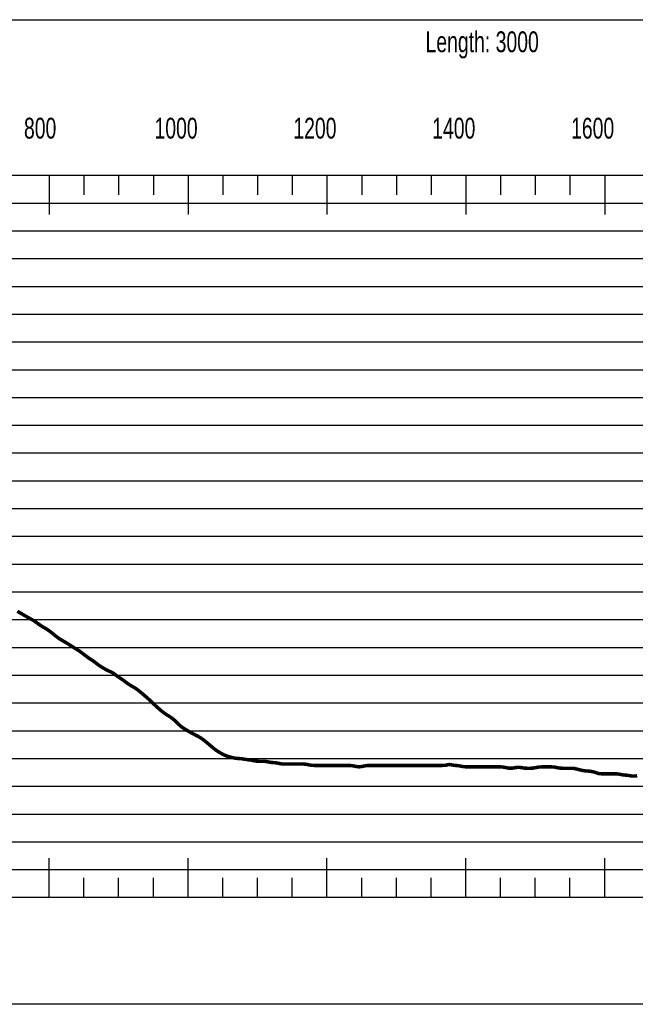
# Model space of a CAD drawing. Header units: inches. Extents: x 471865 to 538526, y 1054316 to 1102451.
# Tile 17 of 114: x 477020 to 477907, y 1074492 to 1075910. Entities that reach past the tile are written whole.
import ezdxf

# ---------------------------------------------------------------- set-up
doc = ezdxf.new("R2010")
doc.units = ezdxf.units.IN
doc.header["$MEASUREMENT"] = 0
for name, color, linetype in [('LABELS', 7, 'Continuous'), ('X_Gr1', 7, 'Continuous'), ('XSECTION', 7, 'Continuous')]:
    doc.layers.add(name, color=color, linetype=linetype)
doc.styles.get("Standard").update_dxf_attribs({"font": 'arial.ttf'})

msp = doc.modelspace()

# ---------------------------------------------------------------- linework, layer by layer
at = {"layer": 'X_Gr1', "color": 6, "linetype": 'Continuous', "lineweight": 18, "true_color": 0xff00ff, "transparency": 33554687, "const_width": 5}
msp.add_lwpolyline([(477016.7, 1075058), (477017.6, 1075057.4), (477018.5, 1075056.9), (477019.3, 1075056.4), (477020.2, 1075055.9), (477021, 1075055.4), (477021.9, 1075054.9), (477022.7, 1075054.4), (477023.6, 1075053.9), (477024.4, 1075053.4), (477025.3, 1075052.9), (477026.2, 1075052.4), (477027, 1075051.9), (477027.9, 1075051.4), (477028.8, 1075050.9), (477029.6, 1075050.4), (477030.5, 1075049.9), (477031.4, 1075049.4), (477032.3, 1075048.9), (477033.2, 1075048.4), (477034.1, 1075047.9), (477035, 1075047.4), (477035.9, 1075046.9), (477036.8, 1075046.4), (477037.7, 1075045.9), (477038.7, 1075045.3), (477039.6, 1075044.8), (477040.5, 1075044.2), (477041.5, 1075043.6), (477042.4, 1075043), (477043.3, 1075042.3), (477044.3, 1075041.6), (477045.2, 1075040.9), (477046.2, 1075040.2), (477047.1, 1075039.6), (477048, 1075038.9), (477049, 1075038.3), (477049.9, 1075037.6), (477050.8, 1075037.1), (477051.7, 1075036.5), (477052.6, 1075036), (477053.4, 1075035.4), (477054.3, 1075034.9), (477055.2, 1075034.4), (477056, 1075033.9), (477056.9, 1075033.4), (477057.7, 1075032.9), (477058.6, 1075032.4), (477059.4, 1075031.9), (477060.2, 1075031.3), (477061.1, 1075030.8), (477061.9, 1075030.2), (477062.8, 1075029.6), (477063.6, 1075029), (477064.5, 1075028.3), (477065.3, 1075027.6), (477066.2, 1075026.9), (477067.1, 1075026.2), (477068, 1075025.4), (477068.9, 1075024.7), (477069.8, 1075023.9), (477070.7, 1075023.2), (477071.6, 1075022.4), (477072.6, 1075021.7), (477073.5, 1075021), (477074.5, 1075020.3), (477075.4, 1075019.6), (477076.4, 1075018.9), (477077.3, 1075018.3), (477078.3, 1075017.6), (477079.2, 1075017.1), (477080.2, 1075016.5), (477081.1, 1075016), (477082, 1075015.4), (477082.9, 1075014.9), (477083.9, 1075014.4), (477084.7, 1075013.9), (477085.6, 1075013.4), (477086.5, 1075012.9), (477087.3, 1075012.4), (477088.1, 1075011.9), (477089, 1075011.4), (477089.8, 1075010.9), (477090.5, 1075010.4), (477091.3, 1075009.9), (477092.1, 1075009.4), (477092.9, 1075008.9), (477093.6, 1075008.4), (477094.4, 1075007.9), (477095.2, 1075007.4), (477096, 1075006.9), (477096.7, 1075006.4), (477097.5, 1075005.9), (477098.4, 1075005.4), (477099.2, 1075004.9), (477100, 1075004.4), (477100.9, 1075003.9), (477101.8, 1075003.3), (477102.7, 1075002.8), (477103.6, 1075002.2), (477104.5, 1075001.6), (477105.5, 1075001), (477106.4, 1075000.3), (477107.4, 1074999.6), (477108.3, 1074998.9), (477109.3, 1074998.2), (477110.3, 1074997.4), (477111.3, 1074996.7), (477112.3, 1074995.9), (477113.2, 1074995.2), (477114.2, 1074994.4), (477115.2, 1074993.7), (477116.2, 1074993), (477117.1, 1074992.3), (477118.1, 1074991.6), (477119, 1074990.9), (477119.9, 1074990.3), (477120.8, 1074989.6), (477121.7, 1074989.1), (477122.6, 1074988.5), (477123.5, 1074987.9), (477124.3, 1074987.4), (477125.2, 1074986.8), (477126.1, 1074986.2), (477126.9, 1074985.6), (477127.8, 1074985), (477128.7, 1074984.3), (477129.5, 1074983.6), (477130.4, 1074982.9), (477131.3, 1074982.2), (477132.2, 1074981.6), (477133.1, 1074980.9), (477133.9, 1074980.3), (477134.8, 1074979.6), (477135.7, 1074979.1), (477136.6, 1074978.5), (477137.5, 1074978), (477138.3, 1074977.4), (477139.2, 1074976.9), (477140.1, 1074976.4), (477140.9, 1074975.9), (477141.8, 1074975.4), (477142.6, 1074974.9), (477143.4, 1074974.4), (477144.2, 1074974), (477145, 1074973.5), (477145.9, 1074973.1), (477146.7, 1074972.6), (477147.5, 1074972.3), (477148.3, 1074971.9), (477149.1, 1074971.6), (477149.9, 1074971.2), (477150.7, 1074970.9), (477151.6, 1074970.5), (477152.4, 1074970.1), (477153.2, 1074969.7), (477154, 1074969.3), (477154.9, 1074968.7), (477155.7, 1074968.1), (477156.5, 1074967.5), (477157.4, 1074966.9), (477158.2, 1074966.2), (477159, 1074965.6), (477159.9, 1074964.9), (477160.7, 1074964.3), (477161.6, 1074963.6), (477162.5, 1074963.1), (477163.3, 1074962.5), (477164.2, 1074961.9), (477165.1, 1074961.4), (477166, 1074960.8), (477166.9, 1074960.2), (477167.8, 1074959.6), (477168.7, 1074959), (477169.6, 1074958.3), (477170.5, 1074957.6), (477171.4, 1074956.9), (477172.3, 1074956.2), (477173.2, 1074955.6), (477174.1, 1074954.9), (477175, 1074954.3), (477175.8, 1074953.6), (477176.7, 1074953.1), (477177.6, 1074952.5), (477178.4, 1074952), (477179.3, 1074951.4), (477180.1, 1074950.9), (477180.9, 1074950.4), (477181.8, 1074949.9), (477182.7, 1074949.4), (477183.5, 1074948.9), (477184.4, 1074948.4), (477185.2, 1074947.9), (477186.1, 1074947.3), (477187, 1074946.8), (477187.8, 1074946.2), (477188.7, 1074945.6), (477189.6, 1074945), (477190.5, 1074944.3), (477191.4, 1074943.6), (477192.2, 1074942.9), (477193.1, 1074942.2), (477194, 1074941.4), (477194.9, 1074940.7), (477195.8, 1074939.9), (477196.7, 1074939.2), (477197.6, 1074938.4), (477198.5, 1074937.7), (477199.3, 1074936.9), (477200.2, 1074936.2), (477201.1, 1074935.4), (477202, 1074934.7), (477202.8, 1074933.9), (477203.7, 1074933.2), (477204.5, 1074932.4), (477205.4, 1074931.7), (477206.2, 1074930.9), (477207, 1074930.2), (477207.8, 1074929.4), (477208.6, 1074928.7), (477209.4, 1074927.9), (477210.2, 1074927.2), (477211, 1074926.4), (477211.8, 1074925.7), (477212.5, 1074924.9), (477213.3, 1074924.2), (477214.1, 1074923.4), (477214.9, 1074922.7), (477215.7, 1074921.9), (477216.5, 1074921.2), (477217.3, 1074920.4), (477218.1, 1074919.7), (477219, 1074918.9), (477219.8, 1074918.2), (477220.7, 1074917.4), (477221.6, 1074916.7), (477222.4, 1074915.9), (477223.3, 1074915.2), (477224.2, 1074914.4), (477225.1, 1074913.7), (477226, 1074913), (477226.9, 1074912.3), (477227.8, 1074911.6), (477228.7, 1074910.9), (477229.6, 1074910.3), (477230.5, 1074909.6), (477231.4, 1074909.1), (477232.3, 1074908.5), (477233.3, 1074907.9), (477234.2, 1074907.4), (477235.1, 1074906.8), (477236, 1074906.2), (477236.9, 1074905.6), (477237.8, 1074905), (477238.8, 1074904.3), (477239.7, 1074903.6), (477240.7, 1074902.8), (477241.6, 1074902.1), (477242.6, 1074901.3), (477243.5, 1074900.5), (477244.4, 1074899.6), (477245.4, 1074898.7), (477246.3, 1074897.8), (477247.2, 1074896.9), (477248.2, 1074896), (477249.1, 1074895.1), (477250, 1074894.2), (477250.9, 1074893.4), (477251.7, 1074892.6), (477252.6, 1074891.9), (477253.5, 1074891.2), (477254.4, 1074890.6), (477255.2, 1074890), (477256.1, 1074889.5), (477256.9, 1074888.9), (477257.7, 1074888.4), (477258.6, 1074887.9), (477259.4, 1074887.4), (477260.3, 1074886.9), (477261.1, 1074886.4), (477261.9, 1074885.9), (477262.8, 1074885.4), (477263.6, 1074884.9), (477264.5, 1074884.4), (477265.4, 1074883.9), (477266.2, 1074883.4), (477267.1, 1074882.9), (477268, 1074882.4), (477269, 1074881.9), (477269.9, 1074881.4), (477270.8, 1074880.9), (477271.8, 1074880.4), (477272.7, 1074879.9), (477273.7, 1074879.4), (477274.7, 1074878.9), (477275.7, 1074878.4), (477276.7, 1074877.9), (477277.7, 1074877.3), (477278.6, 1074876.8), (477279.6, 1074876.2), (477280.6, 1074875.6), (477281.6, 1074875), (477282.5, 1074874.3), (477283.5, 1074873.6), (477284.4, 1074872.9), (477285.4, 1074872.2), (477286.3, 1074871.4), (477287.2, 1074870.7), (477288.1, 1074869.9), (477289.1, 1074869.2), (477290, 1074868.4), (477290.9, 1074867.7), (477291.8, 1074866.9), (477292.7, 1074866.2), (477293.6, 1074865.4), (477294.4, 1074864.7), (477295.3, 1074863.9), (477296.2, 1074863.2), (477297.1, 1074862.4), (477297.9, 1074861.7), (477298.8, 1074861), (477299.7, 1074860.3), (477300.5, 1074859.6), (477301.4, 1074858.9), (477302.2, 1074858.3), (477303.1, 1074857.6), (477303.9, 1074857.1), (477304.8, 1074856.5), (477305.7, 1074856), (477306.5, 1074855.4), (477307.4, 1074854.9), (477308.2, 1074854.4), (477309.1, 1074853.9), (477310, 1074853.4), (477310.9, 1074852.9), (477311.7, 1074852.4), (477312.6, 1074852), (477313.5, 1074851.5), (477314.4, 1074851.1), (477315.3, 1074850.6), (477316.2, 1074850.3), (477317.1, 1074849.9), (477318, 1074849.6), (477318.9, 1074849.3), (477319.9, 1074849), (477320.8, 1074848.7), (477321.7, 1074848.4), (477322.6, 1074848.2), (477323.6, 1074847.9), (477324.5, 1074847.7), (477325.5, 1074847.4), (477326.4, 1074847.2), (477327.3, 1074847), (477328.3, 1074846.8), (477329.2, 1074846.6), (477330.2, 1074846.4), (477331.1, 1074846.3), (477332, 1074846.1), (477333, 1074846.1), (477333.9, 1074846), (477334.8, 1074845.9), (477335.8, 1074845.9), (477336.8, 1074845.8), (477337.9, 1074845.7), (477338.9, 1074845.6), (477340.1, 1074845.5), (477341.3, 1074845.3), (477342.4, 1074845.1), (477343.6, 1074844.9), (477344.8, 1074844.7), (477345.9, 1074844.6), (477346.9, 1074844.4), (477347.8, 1074844.3), (477348.7, 1074844.1), (477349.4, 1074844.1), (477350.1, 1074844), (477350.8, 1074843.9), (477351.4, 1074843.9), (477352, 1074843.8), (477352.6, 1074843.7), (477353.3, 1074843.6), (477354, 1074843.5), (477354.7, 1074843.3), (477355.5, 1074843.1), (477356.4, 1074842.9), (477357.2, 1074842.7), (477358.1, 1074842.6), (477359, 1074842.4), (477359.9, 1074842.3), (477360.8, 1074842.1), (477361.7, 1074842.1), (477362.7, 1074842), (477363.6, 1074842), (477364.5, 1074841.9), (477365.4, 1074841.9), (477366.3, 1074841.9), (477367.3, 1074841.9), (477368.2, 1074841.9), (477369.1, 1074841.9), (477370, 1074841.9), (477371, 1074841.9), (477371.9, 1074841.8), (477372.8, 1074841.8), (477373.7, 1074841.7), (477374.7, 1074841.6), (477375.6, 1074841.5), (477376.6, 1074841.3), (477377.5, 1074841.1), (477378.5, 1074840.9), (477379.4, 1074840.7), (477380.4, 1074840.6), (477381.3, 1074840.4), (477382.2, 1074840.3), (477383.2, 1074840.1), (477384.1, 1074840.1), (477385.1, 1074840), (477386, 1074839.9), (477386.9, 1074839.9), (477387.9, 1074839.8), (477388.8, 1074839.7), (477389.7, 1074839.6), (477390.6, 1074839.5), (477391.5, 1074839.3), (477392.3, 1074839.1), (477393.2, 1074838.9), (477394, 1074838.7), (477394.9, 1074838.6), (477395.7, 1074838.4), (477396.6, 1074838.3), (477397.4, 1074838.1), (477398.3, 1074838.1), (477399.1, 1074838), (477400, 1074838), (477400.8, 1074837.9), (477401.7, 1074837.9), (477402.5, 1074837.9), (477403.4, 1074837.9), (477404.3, 1074837.9), (477405.1, 1074837.9), (477406, 1074837.9), (477406.9, 1074837.9), (477407.8, 1074837.9), (477408.7, 1074837.9), (477409.7, 1074837.9), (477410.6, 1074837.9), (477411.5, 1074837.9), (477412.4, 1074837.9), (477413.4, 1074837.9), (477414.3, 1074837.9), (477415.3, 1074837.9), (477416.2, 1074837.9), (477417.2, 1074837.9), (477418.1, 1074837.9), (477419.1, 1074837.9), (477420, 1074837.9), (477421, 1074837.9), (477421.9, 1074837.9), (477422.8, 1074837.9), (477423.7, 1074837.9), (477424.6, 1074837.9), (477425.5, 1074837.9), (477426.4, 1074837.9), (477427.3, 1074837.9), (477428.1, 1074837.9), (477429, 1074837.9), (477429.9, 1074837.8), (477430.7, 1074837.8), (477431.6, 1074837.7), (477432.4, 1074837.6), (477433.3, 1074837.5), (477434.2, 1074837.3), (477435.1, 1074837.1), (477436, 1074836.9), (477436.9, 1074836.7), (477437.8, 1074836.6), (477438.7, 1074836.4), (477439.6, 1074836.3), (477440.5, 1074836.1), (477441.4, 1074836.1), (477442.4, 1074836), (477443.3, 1074836), (477444.3, 1074835.9), (477445.2, 1074835.9), (477446.2, 1074835.9), (477447.1, 1074835.9), (477448.1, 1074835.9), (477449, 1074835.9), (477450, 1074835.9), (477450.9, 1074835.9), (477451.9, 1074835.9), (477452.8, 1074835.9), (477453.8, 1074835.9), (477454.7, 1074835.9), (477455.7, 1074835.9), (477456.6, 1074835.9), (477457.6, 1074835.9), (477458.5, 1074835.9), (477459.5, 1074835.9), (477460.4, 1074835.9), (477461.3, 1074835.9), (477462.2, 1074835.9), (477463.1, 1074835.9), (477464, 1074835.9), (477464.8, 1074835.9), (477465.7, 1074835.9), (477466.5, 1074835.9), (477467.4, 1074835.9), (477468.2, 1074835.9), (477469.1, 1074835.9), (477469.9, 1074835.9), (477470.7, 1074835.9), (477471.6, 1074835.9), (477472.4, 1074835.9), (477473.2, 1074835.9), (477474.1, 1074835.9), (477474.9, 1074835.9), (477475.8, 1074835.9), (477476.6, 1074835.9), (477477.5, 1074835.9), (477478.4, 1074835.9), (477479.3, 1074835.9), (477480.2, 1074835.9), (477481.1, 1074835.9), (477482, 1074835.9), (477482.9, 1074835.9), (477483.8, 1074835.9), (477484.7, 1074835.9), (477485.7, 1074835.9), (477486.6, 1074835.9), (477487.6, 1074835.9), (477488.5, 1074835.9), (477489.5, 1074835.9), (477490.5, 1074835.9), (477491.4, 1074835.9), (477492.4, 1074835.9), (477493.4, 1074835.9), (477494.4, 1074835.9), (477495.4, 1074835.8), (477496.3, 1074835.8), (477497.3, 1074835.7), (477498.2, 1074835.6), (477499.2, 1074835.5), (477500.1, 1074835.3), (477501, 1074835.1), (477501.9, 1074834.9), (477502.8, 1074834.7), (477503.7, 1074834.6), (477504.6, 1074834.4), (477505.5, 1074834.3), (477506.3, 1074834.1), (477507.1, 1074834.1), (477508, 1074834), (477508.8, 1074834), (477509.6, 1074834), (477510.4, 1074834.1), (477511.3, 1074834.1), (477512.1, 1074834.3), (477512.9, 1074834.4), (477513.7, 1074834.6), (477514.6, 1074834.7), (477515.4, 1074834.9), (477516.3, 1074835.1), (477517.1, 1074835.3), (477518, 1074835.5), (477518.9, 1074835.6), (477519.8, 1074835.7), (477520.7, 1074835.8), (477521.6, 1074835.8), (477522.6, 1074835.9), (477523.5, 1074835.9), (477524.5, 1074835.9), (477525.4, 1074835.9), (477526.4, 1074835.9), (477527.4, 1074835.9), (477528.4, 1074835.9), (477529.4, 1074835.9), (477530.3, 1074835.9), (477531.3, 1074835.9), (477532.3, 1074835.9), (477533.2, 1074835.9), (477534.2, 1074835.9), (477535.1, 1074835.9), (477536, 1074835.9), (477536.9, 1074835.9), (477537.8, 1074835.9), (477538.7, 1074835.9), (477539.6, 1074835.9), (477540.4, 1074835.9), (477541.3, 1074835.9), (477542.1, 1074835.9), (477543, 1074835.9), (477543.8, 1074835.9), (477544.7, 1074835.9), (477545.5, 1074835.9), (477546.4, 1074835.9), (477547.2, 1074835.9), (477548.1, 1074835.9), (477548.9, 1074835.9), (477549.8, 1074835.9), (477550.7, 1074835.9), (477551.6, 1074835.9), (477552.5, 1074835.9), (477553.4, 1074835.9), (477554.3, 1074835.9), (477555.2, 1074835.9), (477556.1, 1074835.9), (477557.1, 1074835.9), (477558, 1074835.9), (477558.9, 1074835.9), (477559.9, 1074835.9), (477560.8, 1074835.9), (477561.8, 1074835.9), (477562.8, 1074835.9), (477563.7, 1074835.9), (477564.7, 1074835.9), (477565.7, 1074835.9), (477566.6, 1074835.9), (477567.6, 1074835.9), (477568.5, 1074835.9), (477569.4, 1074835.9), (477570.3, 1074835.9), (477571.2, 1074835.9), (477572.1, 1074835.9), (477572.9, 1074835.9), (477573.8, 1074835.9), (477574.6, 1074835.9), (477575.4, 1074835.9), (477576.2, 1074835.9), (477577, 1074835.9), (477577.8, 1074835.9), (477578.6, 1074835.9), (477579.4, 1074835.9), (477580.1, 1074835.9), (477580.9, 1074835.9), (477581.7, 1074835.9), (477582.5, 1074835.9), (477583.3, 1074835.9), (477584.1, 1074835.9), (477584.9, 1074835.9), (477585.7, 1074835.9), (477586.5, 1074835.9), (477587.4, 1074835.9), (477588.2, 1074835.9), (477589.1, 1074835.9), (477589.9, 1074835.9), (477590.8, 1074835.9), (477591.7, 1074835.9), (477592.6, 1074835.9), (477593.4, 1074835.9), (477594.3, 1074835.9), (477595.2, 1074835.9), (477596.1, 1074835.9), (477597, 1074835.9), (477597.9, 1074835.9), (477598.8, 1074835.9), (477599.7, 1074835.9), (477600.5, 1074835.9), (477601.4, 1074835.9), (477602.3, 1074835.9), (477603.2, 1074835.9), (477604, 1074835.9), (477604.9, 1074835.9), (477605.7, 1074835.9), (477606.5, 1074835.9), (477607.4, 1074835.9), (477608.2, 1074835.9), (477609, 1074835.9), (477609.8, 1074835.9), (477610.7, 1074835.9), (477611.5, 1074835.9), (477612.3, 1074835.9), (477613.2, 1074835.9), (477614, 1074835.9), (477614.9, 1074835.9), (477615.8, 1074835.9), (477616.6, 1074835.9), (477617.5, 1074835.9), (477618.4, 1074835.9), (477619.3, 1074835.9), (477620.2, 1074835.9), (477621.1, 1074835.9), (477622.1, 1074835.9), (477623, 1074835.9), (477624, 1074835.9), (477625.1, 1074835.9), (477626.2, 1074835.9), (477627.3, 1074835.9), (477628.5, 1074835.9), (477629.6, 1074836), (477630.7, 1074836), (477631.7, 1074836.1), (477632.7, 1074836.1), (477633.6, 1074836.3), (477634.4, 1074836.4), (477635.1, 1074836.6), (477635.7, 1074836.7), (477636.3, 1074836.9), (477636.9, 1074837), (477637.4, 1074837.1), (477638, 1074837.2), (477638.6, 1074837.3), (477639.2, 1074837.2), (477639.8, 1074837.1), (477640.6, 1074837), (477641.3, 1074836.9), (477642.1, 1074836.7), (477642.9, 1074836.6), (477643.7, 1074836.4), (477644.5, 1074836.3), (477645.4, 1074836.1), (477646.2, 1074836.1), (477647.1, 1074836), (477648, 1074835.9), (477648.9, 1074835.9), (477649.8, 1074835.8), (477650.7, 1074835.7), (477651.6, 1074835.6), (477652.5, 1074835.5), (477653.4, 1074835.3), (477654.3, 1074835.1), (477655.3, 1074834.9), (477656.2, 1074834.7), (477657.1, 1074834.6), (477658, 1074834.4), (477658.9, 1074834.3), (477659.8, 1074834.1), (477660.7, 1074834.1), (477661.6, 1074834), (477662.5, 1074834), (477663.4, 1074833.9), (477664.2, 1074833.9), (477665.1, 1074833.9), (477665.9, 1074833.9), (477666.8, 1074833.9), (477667.7, 1074833.9), (477668.5, 1074833.9), (477669.4, 1074833.9), (477670.2, 1074833.9), (477671.1, 1074833.9), (477671.9, 1074833.9), (477672.8, 1074833.9), (477673.6, 1074833.9), (477674.4, 1074833.9), (477675.3, 1074833.9), (477676.2, 1074833.9), (477677, 1074833.9), (477677.9, 1074833.9), (477678.8, 1074833.9), (477679.6, 1074833.9), (477680.5, 1074833.9), (477681.4, 1074833.9), (477682.4, 1074833.9), (477683.3, 1074833.9), (477684.2, 1074833.9), (477685.2, 1074833.9), (477686.1, 1074833.9), (477687.1, 1074833.9), (477688.1, 1074833.9), (477689, 1074833.9), (477690, 1074833.9), (477691, 1074833.9), (477692, 1074833.9), (477692.9, 1074833.9), (477693.9, 1074833.9), (477694.9, 1074833.9), (477695.8, 1074833.9), (477696.8, 1074833.9), (477697.7, 1074833.9), (477698.6, 1074833.9), (477699.5, 1074833.9), (477700.4, 1074833.9), (477701.3, 1074833.9), (477702.2, 1074833.9), (477703.1, 1074833.9), (477704, 1074833.9), (477704.8, 1074833.9), (477705.7, 1074833.9), (477706.6, 1074833.9), (477707.4, 1074833.9), (477708.3, 1074833.9), (477709.1, 1074833.9), (477709.9, 1074833.9), (477710.8, 1074833.9), (477711.6, 1074833.9), (477712.5, 1074833.9), (477713.3, 1074833.8), (477714.2, 1074833.8), (477715.1, 1074833.7), (477715.9, 1074833.6), (477716.8, 1074833.5), (477717.7, 1074833.3), (477718.6, 1074833.1), (477719.5, 1074832.9), (477720.5, 1074832.7), (477721.4, 1074832.6), (477722.3, 1074832.4), (477723.3, 1074832.3), (477724.2, 1074832.1), (477725.2, 1074832.1), (477726.1, 1074832), (477727.1, 1074832), (477728.1, 1074832), (477729, 1074832.1), (477730, 1074832.1), (477730.9, 1074832.3), (477731.9, 1074832.4), (477732.8, 1074832.6), (477733.8, 1074832.7), (477734.7, 1074832.9), (477735.7, 1074833), (477736.6, 1074833.1), (477737.6, 1074833.2), (477738.5, 1074833.3), (477739.4, 1074833.2), (477740.4, 1074833.1), (477741.3, 1074833), (477742.2, 1074832.9), (477743.2, 1074832.7), (477744.1, 1074832.6), (477745, 1074832.4), (477745.9, 1074832.3), (477746.8, 1074832.1), (477747.7, 1074832.1), (477748.7, 1074832), (477749.6, 1074832), (477750.5, 1074831.9), (477751.4, 1074831.9), (477752.3, 1074831.9), (477753.2, 1074831.9), (477754, 1074831.9), (477754.9, 1074831.9), (477755.8, 1074831.9), (477756.7, 1074832), (477757.6, 1074832), (477758.5, 1074832.1), (477759.4, 1074832.1), (477760.3, 1074832.3), (477761.2, 1074832.4), (477762.2, 1074832.6), (477763.1, 1074832.7), (477764, 1074832.9), (477765, 1074833.1), (477766, 1074833.3), (477767.1, 1074833.5), (477768.2, 1074833.6), (477769.3, 1074833.7), (477770.5, 1074833.8), (477771.7, 1074833.8), (477772.9, 1074833.9), (477774.1, 1074833.9), (477775.2, 1074833.9), (477776.3, 1074833.9), (477777.2, 1074833.9), (477778.1, 1074833.9), (477778.9, 1074833.9), (477779.6, 1074833.9), (477780.2, 1074833.9), (477780.9, 1074833.9), (477781.5, 1074833.9), (477782.1, 1074833.9), (477782.8, 1074833.9), (477783.5, 1074833.9), (477784.2, 1074833.9), (477785, 1074833.9), (477785.9, 1074833.9), (477786.7, 1074833.8), (477787.6, 1074833.8), (477788.5, 1074833.7), (477789.5, 1074833.6), (477790.4, 1074833.5), (477791.3, 1074833.3), (477792.2, 1074833.1), (477793.2, 1074832.9), (477794.1, 1074832.7), (477795, 1074832.6), (477795.9, 1074832.4), (477796.9, 1074832.3), (477797.8, 1074832.1), (477798.7, 1074832.1), (477799.6, 1074832), (477800.6, 1074832), (477801.5, 1074831.9), (477802.4, 1074831.9), (477803.3, 1074831.9), (477804.2, 1074831.9), (477805.1, 1074831.9), (477805.9, 1074831.9), (477806.8, 1074831.9), (477807.7, 1074831.9), (477808.6, 1074831.9), (477809.4, 1074831.9), (477810.3, 1074831.9), (477811.2, 1074831.9), (477812, 1074831.9), (477812.9, 1074831.9), (477813.8, 1074831.9), (477814.6, 1074831.9), (477815.5, 1074831.8), (477816.4, 1074831.8), (477817.3, 1074831.7), (477818.2, 1074831.6), (477819.1, 1074831.5), (477820, 1074831.3), (477820.9, 1074831.1), (477821.8, 1074830.9), (477822.7, 1074830.7), (477823.6, 1074830.4), (477824.5, 1074830.2), (477825.5, 1074829.9), (477826.4, 1074829.7), (477827.4, 1074829.4), (477828.3, 1074829.2), (477829.3, 1074829), (477830.2, 1074828.8), (477831.2, 1074828.6), (477832.1, 1074828.4), (477833.1, 1074828.3), (477834, 1074828.1), (477834.9, 1074828.1), (477835.8, 1074828), (477836.8, 1074827.9), (477837.7, 1074827.9), (477838.7, 1074827.8), (477839.7, 1074827.7), (477840.7, 1074827.6), (477841.8, 1074827.5), (477842.9, 1074827.3), (477844, 1074827.1), (477845.1, 1074826.9), (477846.1, 1074826.7), (477847.1, 1074826.4), (477848.1, 1074826.2), (477848.9, 1074825.9), (477849.7, 1074825.7), (477850.4, 1074825.4), (477851, 1074825.2), (477851.6, 1074825), (477852.2, 1074824.8), (477852.8, 1074824.6), (477853.3, 1074824.4), (477854, 1074824.3), (477854.7, 1074824.1), (477855.4, 1074824.1), (477856.2, 1074824), (477857, 1074824), (477857.8, 1074823.9), (477858.7, 1074823.9), (477859.5, 1074823.9), (477860.4, 1074823.9), (477861.3, 1074823.9), (477862.2, 1074823.9), (477863.1, 1074823.9), (477864, 1074823.9), (477864.8, 1074823.9), (477865.7, 1074823.9), (477866.6, 1074823.9), (477867.5, 1074823.9), (477868.4, 1074823.9), (477869.2, 1074823.9), (477870.1, 1074823.9), (477871, 1074823.9), (477871.9, 1074823.9), (477872.8, 1074823.9), (477873.7, 1074823.9), (477874.6, 1074823.9), (477875.5, 1074823.9), (477876.4, 1074823.9), (477877.3, 1074823.9), (477878.2, 1074823.9), (477879.1, 1074823.8), (477880, 1074823.8), (477880.9, 1074823.7), (477881.9, 1074823.6), (477882.8, 1074823.5), (477883.7, 1074823.3), (477884.7, 1074823.1), (477885.6, 1074822.9), (477886.6, 1074822.7), (477887.5, 1074822.6), (477888.4, 1074822.4), (477889.3, 1074822.3), (477890.2, 1074822.1), (477891.1, 1074822.1), (477892, 1074822), (477892.9, 1074821.9), (477893.8, 1074821.9), (477894.7, 1074821.8), (477895.5, 1074821.7), (477896.4, 1074821.6), (477897.2, 1074821.5), (477898.1, 1074821.3), (477898.9, 1074821.1), (477899.8, 1074821), (477900.7, 1074820.8), (477901.7, 1074820.7), (477902.7, 1074820.6), (477903.7, 1074820.6), (477904.8, 1074820.6), (477905.9, 1074820.7), (477907.1, 1074820.8), (477908.2, 1074820.9), (477909.3, 1074821)], dxfattribs=at)
at = {"layer": 'XSECTION', "color": 18, "linetype": 'Continuous', "true_color": 0x000000}
for points in [[(476141.3, 1075909.9), (479783.7, 1075909.9), (479783.7, 1074491.9), (476141.3, 1074491.9), (476141.3, 1075909.9)], [(476262.5, 1075685.9), (479662.5, 1075685.9), (479662.5, 1074645.9), (476262.5, 1074645.9), (476262.5, 1075685.9)], [(477062.5, 1075685.9), (477062.5, 1075629.5)], [(477062.5, 1075685.9), (477062.5, 1075657.9)], [(477112.5, 1075685.9), (477112.5, 1075657.9)], [(477162.5, 1075685.9), (477162.5, 1075657.9)], [(477212.5, 1075685.9), (477212.5, 1075657.9)], [(477262.5, 1075685.9), (477262.5, 1075629.5)], [(477262.5, 1075685.9), (477262.5, 1075657.9)], [(477312.5, 1075685.9), (477312.5, 1075657.9)], [(477362.5, 1075685.9), (477362.5, 1075657.9)], [(477412.5, 1075685.9), (477412.5, 1075657.9)], [(477462.5, 1075685.9), (477462.5, 1075629.5)], [(477462.5, 1075685.9), (477462.5, 1075657.9)], [(477512.5, 1075685.9), (477512.5, 1075657.9)], [(477562.5, 1075685.9), (477562.5, 1075657.9)], [(477612.5, 1075685.9), (477612.5, 1075657.9)], [(477662.5, 1075685.9), (477662.5, 1075629.5)], [(477662.5, 1075685.9), (477662.5, 1075657.9)], [(477712.5, 1075685.9), (477712.5, 1075657.9)], [(477762.5, 1075685.9), (477762.5, 1075657.9)], [(477812.5, 1075685.9), (477812.5, 1075657.9)], [(477862.5, 1075685.9), (477862.5, 1075629.5)], [(477862.5, 1075685.9), (477862.5, 1075657.9)], [(477062.5, 1074645.9), (477062.5, 1074702.3)], [(477262.5, 1074645.9), (477262.5, 1074702.3)], [(477462.5, 1074645.9), (477462.5, 1074702.3)], [(477662.5, 1074645.9), (477662.5, 1074702.3)], [(477862.5, 1074645.9), (477862.5, 1074702.3)], [(477062.5, 1074645.9), (477062.5, 1074673.9)], [(477112.5, 1074645.9), (477112.5, 1074673.9)], [(477162.5, 1074645.9), (477162.5, 1074673.9)], [(477212.5, 1074645.9), (477212.5, 1074673.9)], [(477262.5, 1074645.9), (477262.5, 1074673.9)], [(477312.5, 1074645.9), (477312.5, 1074673.9)], [(477362.5, 1074645.9), (477362.5, 1074673.9)], [(477412.5, 1074645.9), (477412.5, 1074673.9)], [(477462.5, 1074645.9), (477462.5, 1074673.9)], [(477512.5, 1074645.9), (477512.5, 1074673.9)], [(477562.5, 1074645.9), (477562.5, 1074673.9)], [(477612.5, 1074645.9), (477612.5, 1074673.9)], [(477662.5, 1074645.9), (477662.5, 1074673.9)], [(477712.5, 1074645.9), (477712.5, 1074673.9)], [(477762.5, 1074645.9), (477762.5, 1074673.9)], [(477812.5, 1074645.9), (477812.5, 1074673.9)], [(477862.5, 1074645.9), (477862.5, 1074673.9)]]:
    msp.add_lwpolyline(points, dxfattribs=at)
at = {"layer": 'XSECTION', "color": 18, "true_color": 0x000000}
for points in [[(476262.5, 1075645.9), (479662.5, 1075645.9)], [(476262.5, 1075605.9), (479662.5, 1075605.9)], [(476262.5, 1075565.9), (479662.5, 1075565.9)], [(476262.5, 1075525.9), (479662.5, 1075525.9)], [(476262.5, 1075485.9), (479662.5, 1075485.9)], [(476262.5, 1075445.9), (479662.5, 1075445.9)], [(476262.5, 1075405.9), (479662.5, 1075405.9)], [(476262.5, 1075365.9), (479662.5, 1075365.9)], [(476262.5, 1075325.9), (479662.5, 1075325.9)], [(476262.5, 1075285.9), (479662.5, 1075285.9)], [(476262.5, 1075245.9), (479662.5, 1075245.9)], [(476262.5, 1075205.9), (479662.5, 1075205.9)], [(476262.5, 1075165.9), (479662.5, 1075165.9)], [(476262.5, 1075125.9), (479662.5, 1075125.9)], [(476262.5, 1075085.9), (479662.5, 1075085.9)], [(476262.5, 1075045.9), (479662.5, 1075045.9)], [(476262.5, 1075005.9), (479662.5, 1075005.9)], [(476262.5, 1074965.9), (479662.5, 1074965.9)], [(476262.5, 1074925.9), (479662.5, 1074925.9)], [(476262.5, 1074885.9), (479662.5, 1074885.9)], [(476262.5, 1074845.9), (479662.5, 1074845.9)], [(476262.5, 1074805.9), (479662.5, 1074805.9)], [(476262.5, 1074765.9), (479662.5, 1074765.9)], [(476262.5, 1074725.9), (479662.5, 1074725.9)], [(476262.5, 1074685.9), (479662.5, 1074685.9)]]:
    msp.add_lwpolyline(points, dxfattribs=at)

# ---------------------------------------------------------------- texts
at = {"layer": 'LABELS', "color": 18, "true_color": 0x000000, "width": 0.666667}
for s, p in [('Length: 3000', (477604.5, 1075863.1)), ('800', (477026.1, 1075738.7)), ('1000', (477214.1, 1075738.7)), ('1200', (477414.1, 1075738.7)), ('1400', (477614.1, 1075738.7)), ('1600', (477814.1, 1075738.7))]:
    msp.add_text(s, height=30, dxfattribs=at).set_placement(p)

doc.saveas('drawing.dxf')
